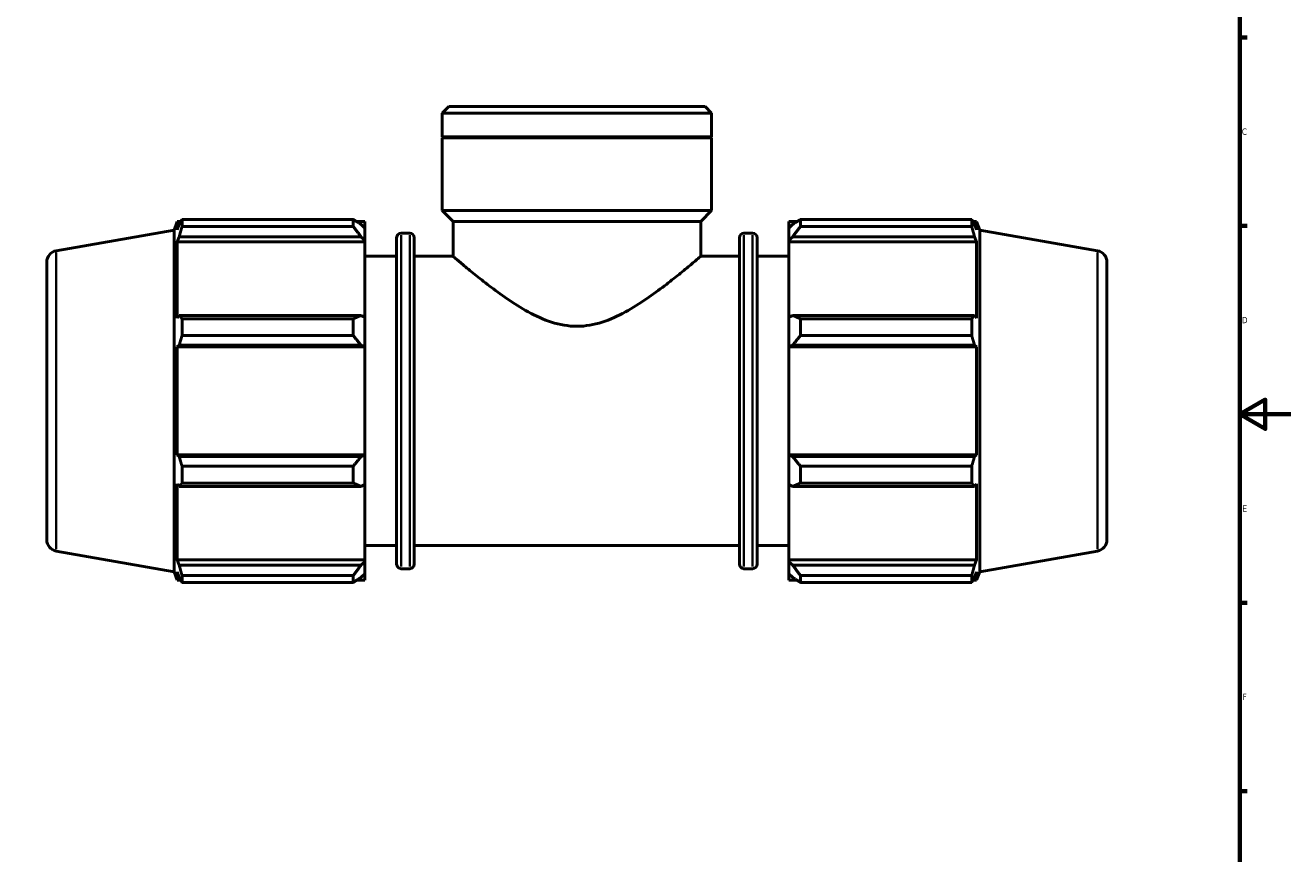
# Model space of a CAD drawing. Header units: millimetres. Extents: x 0 to 1354, y -203 to 1103.
# Tile 3 of 9: x 342 to 841, y 124 to 450. Entities that reach past the tile are written whole.
import ezdxf

# ---------------------------------------------------------------- set-up
doc = ezdxf.new("R2010")
doc.units = ezdxf.units.MM
for name, color, linetype, lineweight in [('Border (ISO)', 7, 'Continuous', 70), ('Visible (ISO)', 7, 'Continuous', 50), ('Visible Narrow (ISO)', 7, 'Continuous', 35)]:
    doc.layers.add(name, color=color, linetype=linetype, lineweight=lineweight)
doc.styles.add('Note Text (ISO)', font='tahoma.ttf')

# ---------------------------------------------------------------- blocks, each defined once
blk = doc.blocks.new('Borders Default Border')
at = {"layer": 'Border (ISO)'}
for p, q in [((821, 445.5), (823.9, 445.5)), ((821, 371.25), (823.9, 371.25)), ((821, 222.75), (823.9, 222.75)), ((821, 148.5), (823.9, 148.5))]:
    blk.add_line(p, q, dxfattribs=at)
at = {"layer": 'Border (ISO)', "flags": 128}
for points in [[(20, 20), (20, 574), (821, 574), (821, 20), (20, 20)], [(841, 297), (821, 297), (831, 302.77), (831, 291.23), (821, 297)]]:
    blk.add_lwpolyline(points, dxfattribs=at)
at = {"layer": 'Border (ISO)', "color": 232, "true_color": 0xca0064, "char_height": 2.5, "attachment_point": 7, "style": 'Note Text (ISO)'}
for s, insert in [('C', (821.73, 407.08)), ('D', (821.73, 332.88)), ('E', (821.94, 258.63)), ('F', (822, 184.38))]:
    blk.add_mtext(s, dxfattribs=dict(at, insert=insert))

msp = doc.modelspace()

# ---------------------------------------------------------------- linework, layer by layer
at = {"layer": 'Visible (ISO)'}
for p, q in [((509, 418.273), (506.452, 415.725)), ((506.452, 406.273), (506.452, 415.725)), ((612.61, 415.725), (506.452, 415.725)), ((509, 418.273), (610.062, 418.273)), ((610.062, 418.273), (612.61, 415.725)), ((612.61, 406.273), (612.61, 415.725)), ((612.61, 406.273), (506.452, 406.273)), ((506.752, 405.973), (506.452, 406.273)), ((612.61, 405.973), (506.452, 405.973)), ((506.452, 377.273), (506.452, 405.973)), ((612.31, 405.973), (612.61, 406.273)), ((612.61, 377.273), (612.61, 405.973)), ((612.61, 377.273), (506.452, 377.273)), ((510.699, 373.027), (506.452, 377.273)), ((608.364, 373.027), (612.61, 377.273)), ((354.25, 361.429), (400.691, 369.618)), ((400.691, 369.618), (401.905, 372.953)), ((400.691, 234.928), (400.691, 369.618)), ((401.905, 372.953), (401.905, 369.682)), ((401.905, 372.953), (403.359, 372.953)), ((402.735, 371.856), (401.905, 369.682)), ((403.842, 373.784), (471.371, 373.784)), ((403.842, 371.035), (403.842, 373.784)), ((471.371, 371.035), (403.842, 371.035)), ((471.371, 371.035), (471.371, 373.784)), ((472.696, 372.953), (475.931, 372.953)), ((475.931, 370.407), (474.411, 371.856)), ((475.931, 370.407), (475.931, 372.953)), ((475.931, 370.407), (475.931, 365.641)), ((608.364, 373.027), (510.699, 373.027)), ((510.699, 359.273), (510.699, 373.027)), ((608.364, 359.273), (608.364, 373.027)), ((643.131, 372.953), (643.131, 370.407)), ((643.131, 372.953), (646.367, 372.953)), ((644.651, 371.856), (643.131, 370.407)), ((643.131, 365.641), (643.131, 370.407)), ((647.691, 373.784), (647.691, 371.035)), ((647.691, 373.784), (715.221, 373.784)), ((715.221, 371.035), (647.691, 371.035)), ((715.221, 371.035), (715.221, 373.784)), ((715.703, 372.953), (717.157, 372.953)), ((717.157, 369.682), (716.327, 371.856)), ((717.157, 369.682), (717.157, 372.953)), ((718.371, 369.618), (717.157, 372.953)), ((718.371, 234.928), (718.371, 369.618)), ((764.813, 361.429), (718.371, 369.618)), ((401.905, 364.967), (402.735, 366.989)), ((401.905, 364.967), (401.905, 334.909)), ((475.931, 364.967), (401.905, 364.967)), ((402.735, 366.989), (474.411, 366.989)), ((474.411, 366.989), (475.931, 365.641)), ((475.931, 365.641), (475.931, 364.967)), ((475.931, 335.26), (475.931, 364.967)), ((488.471, 237.953), (488.471, 366.593)), ((490.271, 368.393), (493.638, 368.393)), ((495.438, 366.593), (495.438, 237.953)), ((623.625, 237.953), (623.625, 366.593)), ((625.425, 368.393), (628.791, 368.393)), ((630.591, 366.593), (630.591, 237.953)), ((643.131, 365.641), (644.651, 366.989)), ((643.131, 364.967), (643.131, 365.641)), ((643.131, 364.967), (643.131, 335.26)), ((643.131, 364.967), (717.157, 364.967)), ((644.651, 366.989), (716.327, 366.989)), ((716.327, 366.989), (717.157, 364.967)), ((717.157, 334.909), (717.157, 364.967)), ((475.931, 359.273), (488.471, 359.273)), ((495.438, 359.273), (510.699, 359.273)), ((608.364, 359.273), (623.625, 359.273)), ((630.591, 359.273), (643.131, 359.273)), ((350.531, 356.997), (350.531, 247.549)), ((768.531, 356.997), (768.531, 247.549)), ((402.735, 335.962), (401.905, 334.909)), ((474.411, 335.962), (402.735, 335.962)), ((403.842, 328.007), (403.842, 334.642)), ((403.842, 334.642), (471.371, 334.642)), ((471.371, 328.007), (471.371, 334.642)), ((475.931, 335.26), (474.411, 335.962)), ((475.931, 335.26), (475.931, 323.755)), ((644.651, 335.962), (643.131, 335.26)), ((643.131, 323.755), (643.131, 335.26)), ((716.327, 335.962), (644.651, 335.962)), ((647.691, 334.642), (647.691, 328.007)), ((647.691, 334.642), (715.221, 334.642)), ((715.221, 328.007), (715.221, 334.642)), ((717.157, 334.909), (716.327, 335.962)), ((471.371, 328.007), (403.842, 328.007)), ((715.221, 328.007), (647.691, 328.007)), ((401.905, 323.527), (402.735, 324.213)), ((475.931, 323.527), (401.905, 323.527)), ((401.905, 323.527), (401.905, 281.019)), ((402.735, 324.213), (474.411, 324.213)), ((474.411, 324.213), (475.931, 323.755)), ((475.931, 323.755), (475.931, 323.527)), ((475.931, 281.019), (475.931, 323.527)), ((643.131, 323.755), (644.651, 324.213)), ((643.131, 323.527), (643.131, 323.755)), ((643.131, 323.527), (643.131, 281.019)), ((643.131, 323.527), (717.157, 323.527)), ((644.651, 324.213), (716.327, 324.213)), ((716.327, 324.213), (717.157, 323.527)), ((717.157, 281.019), (717.157, 323.527)), ((402.735, 280.334), (401.905, 281.019)), ((475.931, 281.019), (401.905, 281.019)), ((474.411, 280.334), (402.735, 280.334)), ((475.931, 280.791), (474.411, 280.334)), ((475.931, 281.019), (475.931, 280.791)), ((475.931, 280.791), (475.931, 269.286)), ((643.131, 280.791), (643.131, 281.019)), ((643.131, 281.019), (717.157, 281.019)), ((644.651, 280.334), (643.131, 280.791)), ((643.131, 269.286), (643.131, 280.791)), ((716.327, 280.334), (644.651, 280.334)), ((717.157, 281.019), (716.327, 280.334)), ((403.842, 269.904), (403.842, 276.539)), ((403.842, 276.539), (471.371, 276.539)), ((471.371, 269.904), (471.371, 276.539)), ((647.691, 276.539), (647.691, 269.904)), ((647.691, 276.539), (715.221, 276.539)), ((715.221, 269.904), (715.221, 276.539)), ((401.905, 269.637), (402.735, 268.584)), ((401.905, 269.637), (401.905, 239.579)), ((471.371, 269.904), (403.842, 269.904)), ((715.221, 269.904), (647.691, 269.904)), ((716.327, 268.584), (717.157, 269.637)), ((717.157, 239.579), (717.157, 269.637)), ((402.735, 268.584), (474.411, 268.584)), ((474.411, 268.584), (475.931, 269.286)), ((475.931, 239.579), (475.931, 269.286)), ((643.131, 269.286), (644.651, 268.584)), ((643.131, 269.286), (643.131, 239.579)), ((644.651, 268.584), (716.327, 268.584)), ((475.931, 245.273), (488.471, 245.273)), ((495.438, 245.273), (623.625, 245.273)), ((630.591, 245.273), (643.131, 245.273)), ((354.25, 243.117), (400.691, 234.928)), ((402.735, 237.557), (401.905, 239.579)), ((475.931, 239.579), (401.905, 239.579)), ((475.931, 239.579), (475.931, 238.905)), ((643.131, 238.905), (643.131, 239.579)), ((643.131, 239.579), (717.157, 239.579)), ((717.157, 239.579), (716.327, 237.557)), ((764.813, 243.117), (718.371, 234.928)), ((400.691, 234.928), (401.905, 231.593)), ((401.905, 234.864), (402.735, 232.69)), ((401.905, 234.864), (401.905, 231.593)), ((474.411, 237.557), (402.735, 237.557)), ((475.931, 238.905), (474.411, 237.557)), ((475.931, 238.905), (475.931, 234.139)), ((490.271, 236.153), (493.638, 236.153)), ((625.425, 236.153), (628.791, 236.153)), ((643.131, 234.139), (643.131, 238.905)), ((644.651, 237.557), (643.131, 238.905)), ((716.327, 237.557), (644.651, 237.557)), ((716.327, 232.69), (717.157, 234.864)), ((718.371, 234.928), (717.157, 231.593)), ((717.157, 231.593), (717.157, 234.864)), ((401.905, 231.593), (403.359, 231.593)), ((403.842, 230.762), (403.842, 233.511)), ((403.842, 233.511), (471.371, 233.511)), ((471.371, 230.762), (403.842, 230.762)), ((471.371, 230.762), (471.371, 233.511)), ((472.696, 231.593), (475.931, 231.593)), ((474.411, 232.69), (475.931, 234.139)), ((475.931, 231.593), (475.931, 234.139)), ((643.131, 234.139), (644.651, 232.69)), ((643.131, 234.139), (643.131, 231.593)), ((643.131, 231.593), (646.367, 231.593)), ((647.691, 233.511), (647.691, 230.762)), ((647.691, 233.511), (715.221, 233.511)), ((715.221, 230.762), (647.691, 230.762)), ((715.221, 230.762), (715.221, 233.511)), ((715.703, 231.593), (717.157, 231.593))]:
    msp.add_line(p, q, dxfattribs=at)
for centre, radius, start, end in [((490.271, 366.593), 1.8, 90, 180), ((493.638, 366.593), 1.8, 0, 90), ((625.425, 366.593), 1.8, 90, 180), ((628.791, 366.593), 1.8, 0, 90), ((355.031, 356.997), 4.5, 100, 180), ((764.031, 356.997), 4.5, 0, 80), ((355.031, 247.549), 4.5, 180, 260), ((764.031, 247.549), 4.5, 280, 0), ((490.271, 237.953), 1.8, 180, 270), ((493.638, 237.953), 1.8, 270, 0), ((625.425, 237.953), 1.8, 180, 270), ((628.791, 237.953), 1.8, 270, 0)]:
    msp.add_arc(centre, radius, start, end, dxfattribs=at)
for points, weights in [([(402.735, 371.856), (403.266, 372.8), (403.842, 373.784)], [1.00171492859, 1.00126586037, 1]), ([(403.842, 371.035), (403.266, 368.971), (402.735, 366.989)], [1, 1.00126586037, 1.00171492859]), ([(474.411, 371.856), (472.952, 372.8), (471.371, 373.784)], [1.00611492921, 1.01169690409, 1.01647939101]), ([(471.371, 371.035), (472.952, 368.971), (474.411, 366.989)], [1.01647939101, 1.01169690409, 1.00611492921]), ([(647.691, 373.784), (646.11, 372.8), (644.651, 371.856)], [1.01647939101, 1.01169690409, 1.00611492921]), ([(644.651, 366.989), (646.11, 368.971), (647.691, 371.035)], [1.00611492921, 1.01169690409, 1.01647939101]), ([(715.221, 373.784), (715.796, 372.8), (716.327, 371.856)], [1, 1.00126586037, 1.00171492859]), ([(716.327, 366.989), (715.796, 368.971), (715.221, 371.035)], [1.00171492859, 1.00126586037, 1]), ([(402.735, 335.962), (403.266, 335.316), (403.842, 334.642)], [1.00171492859, 1.00126586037, 1]), ([(474.411, 335.962), (472.952, 335.316), (471.371, 334.642)], [1.00611492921, 1.01169690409, 1.01647939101]), ([(647.691, 334.642), (646.11, 335.316), (644.651, 335.962)], [1.01647939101, 1.01169690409, 1.00611492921]), ([(715.221, 334.642), (715.796, 335.316), (716.327, 335.962)], [1, 1.00126586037, 1.00171492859]), ([(403.842, 328.007), (403.266, 326.071), (402.735, 324.213)], [1, 1.00126586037, 1.00171492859]), ([(471.371, 328.007), (472.952, 326.071), (474.411, 324.213)], [1.01647939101, 1.01169690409, 1.00611492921]), ([(644.651, 324.213), (646.11, 326.071), (647.691, 328.007)], [1.00611492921, 1.01169690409, 1.01647939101]), ([(716.327, 324.213), (715.796, 326.071), (715.221, 328.007)], [1.00171492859, 1.00126586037, 1]), ([(402.735, 280.334), (403.266, 278.475), (403.842, 276.539)], [1.00171492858, 1.00126586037, 1]), ([(474.411, 280.334), (472.952, 278.475), (471.371, 276.539)], [1.00611492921, 1.01169690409, 1.01647939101]), ([(647.691, 276.539), (646.11, 278.475), (644.651, 280.334)], [1.01647939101, 1.01169690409, 1.00611492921]), ([(715.221, 276.539), (715.796, 278.475), (716.327, 280.334)], [1, 1.00126586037, 1.00171492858]), ([(403.842, 269.904), (403.266, 269.231), (402.735, 268.584)], [1, 1.00126586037, 1.00171492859]), ([(471.371, 269.904), (472.952, 269.231), (474.411, 268.584)], [1.01647939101, 1.01169690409, 1.00611492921]), ([(644.651, 268.584), (646.11, 269.231), (647.691, 269.904)], [1.00611492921, 1.01169690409, 1.01647939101]), ([(716.327, 268.584), (715.796, 269.231), (715.221, 269.904)], [1.00171492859, 1.00126586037, 1]), ([(402.735, 237.557), (403.266, 235.575), (403.842, 233.511)], [1.00171492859, 1.00126586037, 1]), ([(474.411, 237.557), (472.952, 235.575), (471.371, 233.511)], [1.00611492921, 1.01169690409, 1.01647939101]), ([(647.691, 233.511), (646.11, 235.575), (644.651, 237.557)], [1.01647939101, 1.01169690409, 1.00611492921]), ([(715.221, 233.511), (715.796, 235.575), (716.327, 237.557)], [1, 1.00126586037, 1.00171492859]), ([(403.842, 230.762), (403.266, 231.746), (402.735, 232.69)], [1, 1.00126586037, 1.00171492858]), ([(471.371, 230.762), (472.952, 231.746), (474.411, 232.69)], [1.01647939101, 1.01169690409, 1.00611492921]), ([(644.651, 232.69), (646.11, 231.746), (647.691, 230.762)], [1.00611492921, 1.01169690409, 1.01647939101]), ([(716.327, 232.69), (715.796, 231.746), (715.221, 230.762)], [1.00171492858, 1.00126586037, 1])]:
    msp.add_rational_spline(points, weights, degree=2, dxfattribs=at)
for points, knots in [([(510.699, 359.273), (510.699, 359.273), (511.031, 358.987), (512.365, 357.851), (513.366, 357.001), (515.928, 354.857), (517.493, 353.562), (521.013, 350.719), (522.968, 349.172), (527.14, 345.996), (529.528, 344.238), (534.692, 340.716), (537.467, 338.95), (543.311, 335.762), (546.38, 334.339), (552.77, 332.289), (556.096, 331.674), (559.531, 331.674)], [24.1211731, 24.1211731, 24.1211731, 24.1211731, 25.1008188, 25.1008188, 26.0804646, 26.0804646, 27.0601103, 27.0601103, 28.0397561, 28.0397561, 29.0702081, 29.0702081, 30.1006601, 30.1006601, 31.1311121, 31.1311121, 32.1615641, 32.1615641, 32.1615641, 32.1615641]), ([(559.531, 331.674), (562.966, 331.674), (566.292, 332.289), (572.683, 334.339), (575.751, 335.762), (581.595, 338.95), (584.371, 340.716), (589.535, 344.238), (591.922, 345.996), (596.094, 349.172), (598.05, 350.719), (601.57, 353.562), (603.134, 354.857), (605.697, 357.001), (606.697, 357.851), (608.031, 358.987), (608.364, 359.273), (608.364, 359.273)], [0, 0, 0, 0, 1.030452, 1.030452, 2.060904, 2.060904, 3.091356, 3.091356, 4.121808, 4.121808, 5.1014538, 5.1014538, 6.0810995, 6.0810995, 7.0607453, 7.0607453, 8.040391, 8.040391, 8.040391, 8.040391])]:
    msp.add_open_spline(points, degree=3, knots=knots, dxfattribs=at)
at = {"layer": 'Visible Narrow (ISO)'}
for p, q in [((490.271, 367.579), (490.271, 236.967)), ((493.638, 236.967), (493.638, 367.579)), ((625.425, 367.579), (625.425, 236.967)), ((628.791, 236.967), (628.791, 367.579)), ((354.25, 243.846), (354.25, 360.7)), ((764.813, 243.846), (764.813, 360.7))]:
    msp.add_line(p, q, dxfattribs=at)

# ---------------------------------------------------------------- block references
msp.add_blockref('Borders Default Border', (0, 0))

doc.saveas('drawing.dxf')
